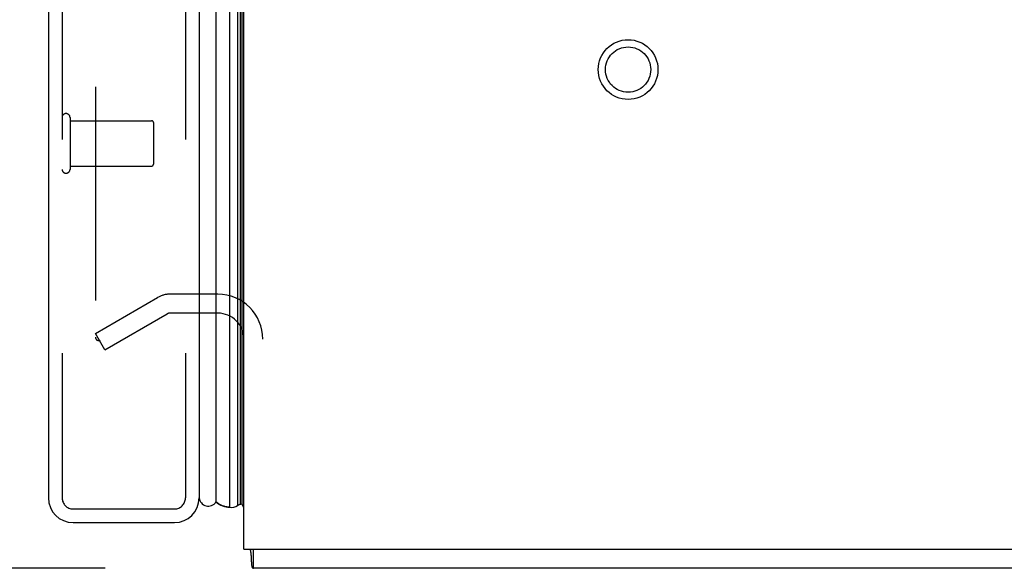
# Model space of a CAD drawing. Header units: inches. Extents: x 0 to 212, y 0 to 138.
# Tile 230 of 256: x 108.55 to 113.94, y 37.54 to 40.54. Entities that reach past the tile are written whole.
import ezdxf

# ---------------------------------------------------------------- set-up
doc = ezdxf.new("R2010")
doc.units = ezdxf.units.IN
doc.header["$LTSCALE"] = 11.6875
doc.header["$MEASUREMENT"] = 0
doc.linetypes.add('HIDDEN', pattern=[0.2, 0.1, -0.1])
doc.layers.get('0').update_dxf_attribs({"linetype": 'CONTINUOUS'})
for name, color, linetype in [('DEFAULT_2', 8, 'HIDDEN'), ('DIMENSIONS', 7, 'CONTINUOUS'), ('LEFTHAND_DOOR_ASSEMBLY', 7, 'CONTINUOUS'), ('RIGHTHAND_DOOR_ASSEMBLY', 7, 'CONTINUOUS')]:
    doc.layers.add(name, color=color, linetype=linetype)
doc.styles.get("Standard").update_dxf_attribs({"font": 'arial.ttf'})
doc.dimstyles.new('DIMSTYLE_1', dxfattribs={"dimtxt": 0.9375, "dimasz": 1.25, "dimexe": 0.09, "dimexo": 0.07, "dimgap": 0.0375, "dimtad": 0, "dimtih": 1, "dimtoh": 1, "dimzin": 4, "dimdsep": 46, "dimtxsty": 'Standard', "dimblk": '_FILLED', "dimblk1": '_FILLED', "dimblk2": '_FILLED', "dimcen": 0.09, "dimadec": 3, "dimazin": 1, "dimtfac": 1, "dimtdec": 3, "dimtofl": 0, "dimtmove": 0, "dimatfit": 3, "dimldrblk": '_FILLED', "dimfxl": 0, "dimtolj": 1, "dimtzin": 4, "dimarcsym": 0})

# ---------------------------------------------------------------- blocks, each defined once
blk = doc.blocks.new('_FILLED')
at = {"color": 0, "linetype": 'ByBlock'}
blk.add_solid([(0, 0), (-1, 0.2), (-1, -0.2)], dxfattribs=at)
blk = doc.blocks.new('*D12')
at = {"layer": 'DIMENSIONS', "color": 2, "linetype": 'Continuous'}
for p, q in [((109.0088, 97.5397), (104.7621, 97.5397)), ((105.8871, 97.5397), (105.8871, 68.4772)), ((105.8871, 37.5397), (105.8871, 66.6022)), ((109.0198, 37.5397), (104.7621, 37.5397))]:
    blk.add_line(p, q, dxfattribs=at)
at = {"layer": 'DIMENSIONS', "color": 2, "linetype": 'Continuous', "xscale": 1.25, "yscale": 1.25, "zscale": 1.25}
for p, rotation in [((105.8871, 97.5397), 90), ((105.8871, 37.5397), 270)]:
    blk.add_blockref('_FILLED', p, dxfattribs=dict(at, rotation=rotation))
at = {"layer": 'DIMENSIONS', "color": 2, "linetype": 'Continuous', "insert": (105.8871, 68.0084), "char_height": 0.9375, "width": 3.276022, "attachment_point": 2, "line_spacing_factor": 0.9}
blk.add_mtext('60.00', dxfattribs=at)

msp = doc.modelspace()

# ---------------------------------------------------------------- linework, layer by layer
at = {"color": 3, "linetype": 'Continuous'}
for q in [(109.7798, 97.4357), (127.7798, 37.6437)]:
    msp.add_line((109.7798, 37.6437), q, dxfattribs=at)
at = {"color": 7, "linetype": 'Continuous'}
for p, q in [((109.8318, 37.5397), (109.8318, 37.6437)), ((109.8198, 37.5957), (109.8205, 37.5793)), ((127.7278, 37.5397), (109.8318, 37.5397))]:
    msp.add_line(p, q, dxfattribs=at)
for points in [[(109.8134, 37.6437), (109.8144, 37.6402), (109.8156, 37.635), (109.8167, 37.6296), (109.8175, 37.6241), (109.8182, 37.6185), (109.8187, 37.6128), (109.8192, 37.6071), (109.8195, 37.6013), (109.8198, 37.5957)], [(109.8205, 37.5793), (109.8208, 37.5738), (109.8211, 37.5689), (109.8214, 37.5644), (109.8218, 37.5604), (109.8223, 37.5567), (109.8228, 37.5536), (109.8234, 37.5508), (109.8241, 37.5479), (109.825, 37.5455), (109.826, 37.5435), (109.8271, 37.542), (109.8282, 37.5409), (109.8294, 37.5402), (109.8306, 37.5398), (109.8318, 37.5397)]]:
    msp.add_lwpolyline(points, dxfattribs=at)
at = {"layer": 'DEFAULT_2', "color": 8, "linetype": 'HIDDEN'}
for p, q in [((108.9673, 96.2741), (108.9673, 38.8052)), ((109.6373, 39.0397), (109.3747, 39.0397)), ((108.9673, 38.8252), (109.3077, 39.0217)), ((109.0193, 38.7351), (109.3597, 38.9317)), ((109.6373, 38.9357), (109.3747, 38.9357)), ((109.0193, 38.7351), (108.9673, 38.8252))]:
    msp.add_line(p, q, dxfattribs=at)
for points in [[(108.9673, 38.8052), (108.9674, 38.803), (108.9677, 38.8007), (108.9683, 38.7986), (108.969, 38.7965), (108.97, 38.7945)], [(108.9846, 38.7852), (108.9829, 38.7853), (108.9809, 38.7857), (108.979, 38.7863), (108.9772, 38.7871), (108.9755, 38.7882), (108.9739, 38.7895), (108.9724, 38.791), (108.9711, 38.7927), (108.97, 38.7945)], [(108.9924, 38.7873), (108.9905, 38.7864), (108.9887, 38.7858), (108.9868, 38.7854), (108.9848, 38.7852), (108.9846, 38.7852)]]:
    msp.add_lwpolyline(points, dxfattribs=at)
for radius in [0.1635, 0.124]:
    msp.add_circle((111.8838, 40.2687), radius, dxfattribs=at)
for centre, radius, start, end in [((109.3747, 38.9057), 0.134, 90, 120), ((109.6373, 38.7932), 0.2465, 0, 90), ((109.3747, 38.9057), 0.03, 90, 120), ((109.6373, 38.7932), 0.1425, 0, 90)]:
    msp.add_arc(centre, radius, start, end, dxfattribs=at)
at = {"layer": 'LEFTHAND_DOOR_ASSEMBLY', "color": 8, "linetype": 'HIDDEN'}
for p, q in [((108.7848, 97.1547), (108.7848, 37.9247)), ((109.4598, 97.1547), (109.4598, 37.9247)), ((108.8448, 37.8647), (109.3998, 37.8647))]:
    msp.add_line(p, q, dxfattribs=at)
for centre, start, end in [((108.8448, 37.9247), 180, 270), ((109.3998, 37.9247), 270, 360)]:
    msp.add_arc(centre, 0.06, start, end, dxfattribs=at)
at = {"layer": 'RIGHTHAND_DOOR_ASSEMBLY', "color": 3, "linetype": 'Continuous'}
for p, q in [((108.7098, 97.1547), (108.7098, 37.9247)), ((109.5348, 97.1547), (109.5348, 37.9247)), ((108.8448, 37.7897), (109.3998, 37.7897))]:
    msp.add_line(p, q, dxfattribs=at)
at = {"layer": 'RIGHTHAND_DOOR_ASSEMBLY', "color": 8, "linetype": 'HIDDEN'}
for p, q in [((108.7848, 97.1547), (108.7848, 37.9247)), ((109.4598, 97.1547), (109.4598, 37.9247)), ((108.8278, 40.0067), (108.8278, 39.7227)), ((108.8278, 39.9887), (109.2748, 39.9887)), ((109.2848, 39.9787), (109.2848, 39.7507)), ((108.8278, 39.7407), (109.2748, 39.7407)), ((108.8448, 37.8647), (109.3998, 37.8647))]:
    msp.add_line(p, q, dxfattribs=at)
at = {"layer": 'RIGHTHAND_DOOR_ASSEMBLY', "color": 7, "linetype": 'Continuous'}
for p, q in [((109.6269, 97.1767), (109.6269, 37.9027)), ((109.7021, 37.8743), (109.7021, 97.205)), ((109.7455, 97.1961), (109.7455, 37.8832)), ((109.7592, 97.1893), (109.7592, 37.89)), ((109.7679, 97.187), (109.7679, 37.8924)), ((109.7798, 37.8716), (109.7679, 37.8924))]:
    msp.add_line(p, q, dxfattribs=at)
for points in [[(109.7021, 37.8743), (109.6943, 37.8746), (109.6865, 37.8755), (109.6788, 37.8769), (109.6711, 37.879), (109.6634, 37.8815), (109.6559, 37.8847), (109.6485, 37.8884), (109.6411, 37.8926), (109.6339, 37.8974), (109.6269, 37.9027)], [(109.7592, 37.89), (109.7558, 37.8881), (109.7524, 37.8864), (109.7489, 37.8848), (109.7455, 37.8832)]]:
    msp.add_lwpolyline(points, dxfattribs=at)
at = {"layer": 'RIGHTHAND_DOOR_ASSEMBLY', "color": 8, "linetype": 'HIDDEN'}
for centre, radius, start, end in [((108.8063, 40.0067), 0.0215, 0, 180), ((109.2748, 39.9787), 0.01, 0, 90), ((109.2748, 39.7507), 0.01, 270, 360), ((108.8063, 39.7227), 0.0215, 180, 360), ((108.8448, 37.9247), 0.06, 180, 270), ((109.3998, 37.9247), 0.06, 270, 360)]:
    msp.add_arc(centre, radius, start, end, dxfattribs=at)
at = {"layer": 'RIGHTHAND_DOOR_ASSEMBLY', "color": 3, "linetype": 'Continuous'}
for centre, start, end in [((108.8448, 37.9247), 180, 270), ((109.3998, 37.9247), 270, 360)]:
    msp.add_arc(centre, 0.135, start, end, dxfattribs=at)
at = {"layer": 'RIGHTHAND_DOOR_ASSEMBLY', "color": 7, "linetype": 'Continuous'}
for centre, radius, start, end in [((109.5848, 37.9297), 0.05, 185.2617, 327.3282), ((109.7132, 37.93), 0.0569, 258.7115, 304.5669), ((109.7558, 37.9198), 0.03, 276.412, 293.7978)]:
    msp.add_arc(centre, radius, start, end, dxfattribs=at)
for start_param, end_param in [(-3.608679, -3.143067), (-2.881148, -2.795492)]:
    msp.add_ellipse((109.7023, 38.1393), major_axis=(0, 0.265), ratio=0.632157, start_param=start_param, end_param=end_param, dxfattribs=at)

# ---------------------------------------------------------------- dimensions: what is measured, and where the dimension line sits
at = {"layer": 'DIMENSIONS', "color": 2, "linetype": 'Continuous'}
dim = msp.add_linear_dim(base=(105.8871, 97.5397), p1=(109.0898, 37.5397), p2=(109.0788, 97.5397), angle=90, dimstyle='DIMSTYLE_1', dxfattribs=at)
dim.commit()
dim.dimension.update_dxf_attribs({"geometry": '*D12', "text_midpoint": (105.8799, 67.5344), "dimtype": 160})

doc.saveas('drawing.dxf')
